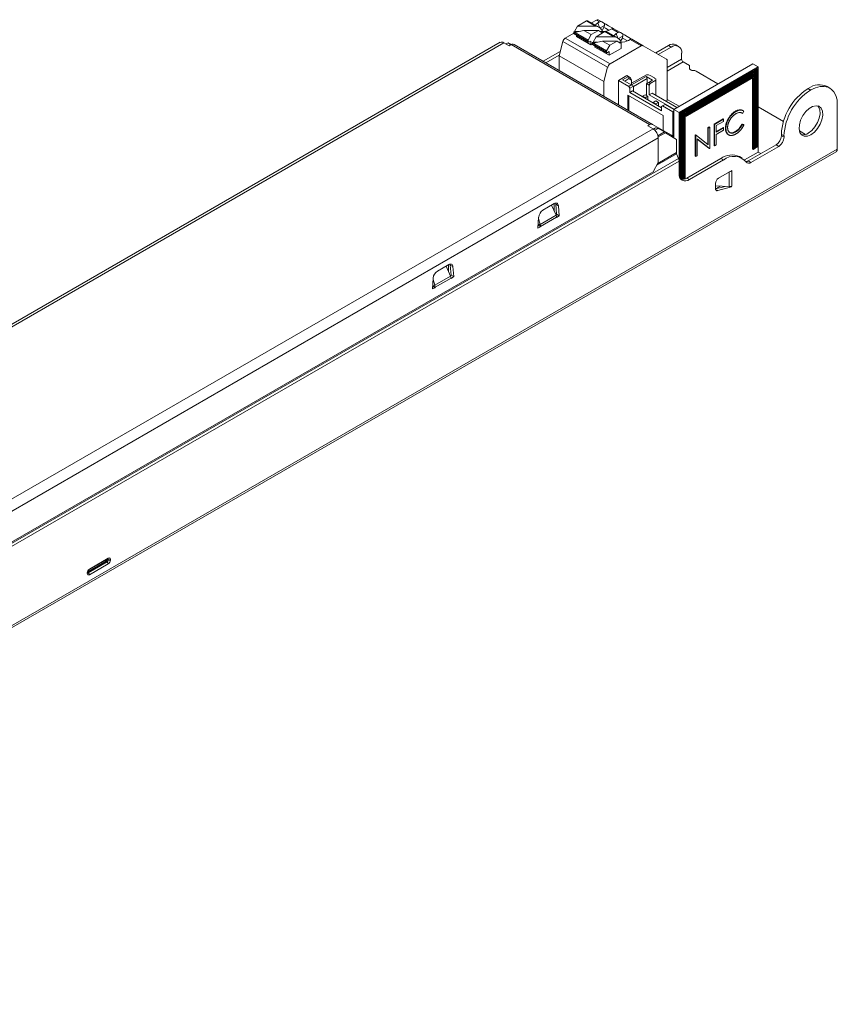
# Model space of a CAD drawing. Header units: millimetres. Extents: x -151 to 68, y -342 to -210.
# Tile 2 of 2: x -42 to 68, y -342 to -210. Entities that reach past the tile are written whole.
import ezdxf

# ---------------------------------------------------------------- set-up
doc = ezdxf.new("R2010")
doc.units = ezdxf.units.MM

msp = doc.modelspace()

# ---------------------------------------------------------------- linework, layer by layer
at = {"color": 7, "linetype": 'Continuous', "lineweight": 15}
for p, q in [((36.08, -210.73), (34.61, -209.88)), ((35.75, -209.78), (35.09, -210.16)), ((36.17, -210.03), (35.75, -209.78)), ((36, -209.76), (36.47, -210.03)), ((33.21, -210.59), (32.81, -211.31)), ((34.06, -211.17), (32.81, -211.43)), ((34.41, -209.9), (33.21, -210.59)), ((35.61, -210.59), (33.21, -210.59)), ((34.06, -211.17), (35.05, -211.74)), ((34.06, -211.17), (36.03, -211.17)), ((35.61, -210.59), (34.41, -209.9)), ((35.05, -211.74), (36.03, -211.17)), ((35.93, -210.17), (36.17, -210.03)), ((36.03, -211.17), (36.43, -211.43)), ((36.24, -210.84), (36.81, -210.52)), ((36.57, -211.31), (36.44, -211.07)), ((36.47, -210.03), (36.83, -210.24)), ((36.5, -211.18), (36.74, -210.76)), ((37.8, -210.97), (37.56, -211.11)), ((38.65, -211.46), (37.8, -210.97)), ((38, -210.91), (38.95, -211.46)), ((32.71, -211.53), (31.57, -212.19)), ((31.57, -212.19), (37.58, -215.66)), ((32.81, -211.31), (32.71, -211.37)), ((34.62, -212.47), (32.71, -211.37)), ((32.71, -211.37), (32.71, -211.53)), ((34.62, -212.64), (32.71, -211.53)), ((32.75, -211.63), (34.66, -212.73)), ((33.37, -211.31), (32.81, -211.31)), ((33.07, -211.98), (33.07, -211.81)), ((34.98, -213.09), (33.07, -211.98)), ((34.62, -212.47), (35.05, -211.74)), ((34.62, -212.64), (34.62, -212.47)), ((35.69, -212.02), (35.29, -212.74)), ((36.88, -211.33), (35.69, -212.02)), ((38.08, -212.02), (35.69, -212.02)), ((36.57, -211.31), (36.25, -211.31)), ((36.43, -211.43), (36.6, -211.33)), ((36.6, -211.33), (36.57, -211.31)), ((36.6, -211.33), (36.6, -211.49)), ((38.08, -212.02), (36.88, -211.33)), ((38.56, -212.16), (37.08, -211.31)), ((38.41, -211.6), (38.65, -211.46)), ((38.72, -212.27), (39.28, -211.95)), ((39.05, -212.74), (38.91, -212.5)), ((38.95, -211.46), (39.31, -211.67)), ((38.98, -212.61), (39.22, -212.19)), ((40.27, -212.39), (40.03, -212.53)), ((41.76, -213.25), (40.27, -212.39)), ((40.47, -212.34), (42.01, -213.23)), ((22.84, -212.77), (-126.86, -299.19)), ((-126.36, -299.24), (23.34, -212.82)), ((23.34, -212.82), (24.04, -213.23)), ((23.93, -212.82), (23.63, -212.99)), ((23.93, -212.82), (24.25, -213.11)), ((24.37, -213.05), (23.93, -212.82)), ((24.04, -213.23), (24.3, -213.08)), ((24.3, -213.08), (42.88, -223.8)), ((43.28, -223.77), (24.7, -213.04)), ((31.24, -212.65), (30.73, -214.56)), ((37.25, -216.12), (31.24, -212.65)), ((34.76, -212.72), (34.98, -212.6)), ((34.98, -213.09), (34.98, -212.6)), ((35.19, -212.96), (34.98, -213.09)), ((35.29, -212.74), (35.19, -212.8)), ((37.1, -213.9), (35.19, -212.8)), ((35.19, -212.8), (35.19, -212.96)), ((37.1, -214.07), (35.19, -212.96)), ((35.23, -213.05), (37.14, -214.16)), ((36.54, -212.6), (35.29, -212.86)), ((35.84, -212.74), (35.29, -212.74)), ((35.54, -213.41), (35.54, -213.23)), ((37.45, -214.51), (35.54, -213.41)), ((36.54, -212.6), (37.52, -213.17)), ((36.54, -212.6), (38.51, -212.6)), ((37.1, -213.9), (37.52, -213.17)), ((39.08, -213.58), (37.45, -214.51)), ((37.52, -213.17), (38.51, -212.6)), ((41.76, -213.25), (37.58, -215.66)), ((38.51, -212.6), (38.91, -212.86)), ((39.05, -212.74), (38.73, -212.74)), ((38.91, -212.86), (39.08, -212.76)), ((39.08, -212.76), (39.05, -212.74)), ((39.08, -212.76), (39.08, -213.58)), ((45.13, -215.03), (42.01, -213.23)), ((45.41, -213.2), (43.69, -214.2)), ((45.76, -213.41), (44.04, -214.4)), ((45.76, -213.41), (45.41, -213.2)), ((46.76, -213.31), (46.41, -213.1)), ((30.88, -213.99), (28.62, -215.3)), ((30.75, -214.48), (28.97, -215.51)), ((36.74, -218.03), (30.73, -214.56)), ((30.73, -214.56), (30.73, -216.52)), ((37.1, -214.07), (37.1, -213.9)), ((37.24, -214.15), (37.45, -214.02)), ((37.45, -214.51), (37.45, -214.02)), ((47.17, -215.03), (47.17, -214.22)), ((37.25, -216.12), (36.74, -218.03)), ((45.23, -220.48), (45.23, -215.26)), ((56.72, -215.64), (46.11, -221.76)), ((57.43, -216.04), (46.82, -222.17)), ((48.23, -215.89), (47.39, -215.4)), ((48.23, -216.26), (48.23, -215.89)), ((57.43, -216.04), (56.72, -215.64)), ((56.86, -216.53), (56.97, -216.47)), ((57.04, -216.51), (56.97, -216.47)), ((57.04, -216.43), (57.14, -216.37)), ((57.04, -226.97), (57.04, -216.43)), ((57.11, -216.47), (57.04, -216.43)), ((57.21, -216.41), (57.11, -216.47)), ((57.11, -216.47), (57.11, -226.93)), ((57.21, -216.41), (57.14, -216.37)), ((57.21, -216.33), (57.32, -216.27)), ((57.21, -226.86), (57.21, -216.33)), ((57.28, -216.37), (57.21, -216.33)), ((57.39, -216.31), (57.28, -216.37)), ((57.28, -216.37), (57.28, -226.82)), ((57.39, -216.31), (57.32, -216.27)), ((57.39, -226.76), (57.39, -216.31)), ((57.43, -227.48), (57.43, -216.04)), ((38.69, -217.88), (39.82, -217.23)), ((39.25, -217.8), (40.03, -217.35)), ((40.42, -218.47), (39.25, -217.8)), ((39.54, -217.96), (40.11, -217.63)), ((40.03, -217.35), (39.82, -217.23)), ((40.03, -217.35), (40.11, -217.63)), ((40.31, -217.52), (40.03, -217.35)), ((40.11, -217.63), (40.46, -217.83)), ((40.46, -217.83), (40.31, -217.52)), ((40.46, -218.25), (42.44, -217.11)), ((40.46, -218.49), (42.4, -217.37)), ((40.7, -218.68), (42.54, -217.62)), ((43.25, -217.86), (42.4, -217.37)), ((42.54, -217.62), (42.4, -217.37)), ((42.72, -217.11), (42.44, -217.11)), ((42.54, -217.62), (42.54, -218.27)), ((42.72, -217.11), (42.93, -217.23)), ((42.93, -217.23), (42.97, -217.21)), ((42.97, -217.21), (43.53, -217.54)), ((43.53, -217.54), (43.5, -217.56)), ((43.5, -217.56), (43.71, -217.68)), ((43.51, -217.56), (43.53, -217.54)), ((43.71, -217.68), (43.71, -219.88)), ((47.56, -221.86), (56.68, -216.6)), ((56.75, -216.64), (47.63, -221.9)), ((47.63, -222.03), (56.75, -216.76)), ((47.63, -222.07), (56.68, -216.84)), ((56.75, -216.88), (47.63, -222.15)), ((47.63, -222.27), (56.75, -217)), ((47.63, -222.31), (56.68, -217.09)), ((56.75, -217.13), (47.63, -222.39)), ((47.63, -222.51), (56.75, -217.25)), ((47.63, -222.56), (56.68, -217.33)), ((56.75, -217.37), (47.63, -222.64)), ((47.63, -222.76), (56.75, -217.49)), ((52.04, -218.34), (49.1, -216.64)), ((56.75, -216.64), (56.68, -216.6)), ((56.68, -216.84), (56.68, -216.8)), ((56.75, -216.88), (56.68, -216.84)), ((56.68, -217.09), (56.68, -217.04)), ((56.75, -217.13), (56.68, -217.09)), ((56.68, -217.33), (56.68, -217.29)), ((56.75, -217.37), (56.68, -217.33)), ((56.68, -227.09), (56.68, -217.53)), ((56.72, -216.62), (56.79, -216.58)), ((56.86, -216.62), (56.75, -216.68)), ((56.75, -216.68), (56.75, -216.64)), ((56.75, -216.76), (56.75, -216.88)), ((56.75, -217), (56.75, -217.13)), ((56.75, -217.25), (56.75, -217.37)), ((56.75, -217.49), (56.75, -227.13)), ((56.86, -216.62), (56.79, -216.58)), ((56.86, -227.07), (56.86, -216.53)), ((56.93, -216.58), (56.86, -216.53)), ((57.04, -216.51), (56.93, -216.58)), ((56.93, -216.58), (56.93, -227.03)), ((36.74, -218.03), (36.74, -219.99)), ((38.69, -221.12), (38.69, -217.88)), ((38.69, -217.88), (40.07, -218.68)), ((40.07, -218.68), (40.42, -218.47)), ((40.07, -218.68), (40.21, -218.92)), ((40.21, -218.92), (40.7, -218.64)), ((40.21, -218.92), (40.21, -219.49)), ((40.42, -218.47), (40.7, -218.64)), ((40.46, -217.83), (40.46, -218.49)), ((40.7, -219.37), (40.7, -218.64)), ((42.47, -218.31), (42.75, -218.15)), ((42.47, -218.31), (42.47, -219.9)), ((42.47, -218.31), (42.82, -218.52)), ((42.75, -218.15), (43.25, -217.86)), ((42.97, -218.27), (42.75, -218.15)), ((42.82, -218.52), (42.97, -218.27)), ((42.82, -218.52), (42.82, -219.82)), ((42.97, -218.27), (43.71, -217.84)), ((64.1, -218.98), (64.15, -218.95)), ((64.45, -219.19), (64.1, -218.98)), ((64.15, -218.95), (64.5, -219.16)), ((67.04, -218.91), (66.69, -218.7)), ((44.7, -222.58), (39.96, -219.84)), ((39.96, -219.84), (39.96, -221.85)), ((40.1, -219.92), (40.1, -221.93)), ((40.21, -219.49), (40.56, -219.29)), ((44.45, -221.94), (40.21, -219.49)), ((40.56, -219.29), (44.45, -221.54)), ((41.94, -220.01), (42.29, -219.8)), ((41.94, -220.09), (41.94, -220.01)), ((41.94, -220.01), (42.29, -220.21)), ((42.29, -219.8), (42.65, -220.01)), ((42.29, -220.21), (42.65, -220.01)), ((42.29, -220.29), (42.29, -220.21)), ((42.65, -220.01), (42.65, -220.5)), ((43.21, -219.6), (42.82, -219.82)), ((42.82, -219.82), (46.15, -221.74)), ((43.21, -219.6), (46.54, -221.52)), ((46.82, -221.35), (45.23, -220.43)), ((64.5, -219.16), (64.45, -219.19)), ((43.35, -220.82), (43.71, -220.62)), ((43.35, -220.9), (43.35, -220.82)), ((43.35, -220.82), (43.71, -221.03)), ((43.71, -220.62), (44.06, -220.82)), ((43.71, -221.03), (44.06, -220.82)), ((43.71, -221.11), (43.71, -221.03)), ((44.06, -220.82), (44.06, -221.31)), ((44.59, -221.29), (44.45, -221.37)), ((44.45, -221.94), (44.45, -221.37)), ((44.95, -221.09), (44.59, -221.29)), ((44.59, -221.29), (45.97, -222.09)), ((46.11, -221.76), (44.95, -221.09)), ((46.11, -221.76), (46.11, -225.56)), ((46.11, -221.76), (46.82, -222.17)), ((60.81, -223.4), (57.43, -221.44)), ((68.03, -220.48), (68.03, -227.08)), ((44.7, -224.59), (44.7, -222.58)), ((46.11, -222.01), (45.97, -222.09)), ((45.97, -222.09), (45.97, -225.48)), ((46.82, -222.17), (46.82, -230.35)), ((46.93, -222.27), (47.03, -222.21)), ((46.93, -230.91), (46.93, -222.27)), ((47, -222.31), (46.93, -222.27)), ((47.1, -222.25), (47, -222.31)), ((47, -222.31), (47, -231.04)), ((47.1, -222.25), (47.03, -222.21)), ((47.1, -222.17), (47.21, -222.11)), ((47.1, -231.14), (47.1, -222.17)), ((47.17, -222.21), (47.1, -222.17)), ((47.28, -222.15), (47.17, -222.21)), ((47.17, -222.21), (47.17, -231.15)), ((47.28, -222.15), (47.21, -222.11)), ((47.28, -222.07), (47.39, -222)), ((47.28, -231.15), (47.28, -222.07)), ((47.35, -222.11), (47.28, -222.07)), ((47.46, -222.05), (47.35, -222.11)), ((47.35, -222.11), (47.35, -231.15)), ((47.46, -222.05), (47.39, -222)), ((47.46, -221.96), (47.56, -221.9)), ((47.46, -231.13), (47.46, -221.96)), ((47.53, -222), (47.46, -221.96)), ((47.63, -221.94), (47.53, -222)), ((47.53, -222), (47.53, -231.11)), ((47.56, -221.9), (47.56, -221.86)), ((47.63, -221.9), (47.56, -221.86)), ((47.63, -221.94), (47.56, -221.9)), ((47.63, -221.9), (47.63, -221.94)), ((47.63, -222.15), (47.63, -222.03)), ((47.63, -222.39), (47.63, -222.27)), ((47.63, -222.64), (47.63, -222.51)), ((47.63, -231.08), (47.63, -222.76)), ((51.52, -223.73), (52.72, -223.03)), ((51.59, -223.77), (52.79, -223.07)), ((52.72, -223.03), (52.79, -223.07)), ((52.79, -223.07), (52.79, -223.37)), ((54.44, -222.05), (54.37, -222.01)), ((55.26, -222.27), (55.33, -222.31)), ((55.37, -221.91), (55.3, -221.87)), ((55.52, -222.02), (55.33, -222.31)), ((43.33, -224.36), (-106.37, -310.78)), ((42.88, -223.8), (42.62, -223.95)), ((42.62, -223.95), (43.33, -224.36)), ((45.79, -225.22), (43.28, -223.77)), ((43.38, -224.39), (43.67, -224.22)), ((44.01, -224.31), (43.58, -224.56)), ((43.67, -224.22), (44.01, -224.31)), ((44.86, -224.79), (44.01, -224.31)), ((50.66, -224.22), (50.88, -224.1)), ((50.66, -226.46), (50.66, -224.22)), ((50.66, -224.22), (50.73, -224.26)), ((50.73, -224.26), (50.95, -224.14)), ((50.73, -226.51), (50.73, -224.26)), ((50.88, -224.1), (50.95, -224.14)), ((50.95, -224.14), (50.95, -226.99)), ((51.52, -226.59), (51.52, -223.73)), ((51.52, -223.73), (51.59, -223.77)), ((51.59, -226.63), (51.59, -223.77)), ((52.79, -223.37), (51.81, -223.93)), ((51.81, -223.93), (51.81, -224.81)), ((51.81, -224.73), (52.72, -224.21)), ((51.81, -224.81), (52.79, -224.25)), ((52.72, -224.21), (52.79, -224.25)), ((52.79, -224.25), (52.79, -224.54)), ((53.04, -224.26), (53.11, -224.3)), ((55.26, -223.73), (55.45, -223.79)), ((55.26, -223.73), (55.33, -223.77)), ((55.33, -223.77), (55.52, -223.83)), ((55.45, -223.79), (55.52, -223.83)), ((-105.66, -312), (44.04, -225.59)), ((44.04, -228.88), (44.04, -225.59)), ((46.47, -225.78), (44.99, -224.9)), ((48.98, -225.19), (49.03, -225.17)), ((48.98, -228.05), (48.98, -225.19)), ((48.98, -225.19), (49.05, -225.24)), ((49.03, -225.17), (49.1, -225.21)), ((49.05, -225.24), (49.1, -225.21)), ((49.05, -228.09), (49.05, -225.24)), ((49.1, -225.21), (50.73, -226.51)), ((50.9, -227.02), (49.27, -225.72)), ((49.27, -225.72), (49.27, -227.97)), ((52.79, -224.54), (51.81, -225.11)), ((51.81, -225.11), (51.81, -226.5)), ((53.36, -225.1), (53.43, -225.14)), ((53.5, -225.18), (53.55, -225.21)), ((54.37, -224.72), (54.45, -224.76)), ((60.54, -225.12), (60.89, -225.32)), ((60.54, -225.29), (60.54, -225.12)), ((60.89, -225.49), (60.54, -225.29)), ((60.89, -225.32), (60.89, -225.49)), ((63.78, -225.11), (62.95, -224.63)), ((46.47, -227.56), (46.47, -225.78)), ((50.83, -226.98), (49.27, -225.74)), ((50.83, -226.98), (50.9, -227.02)), ((50.95, -226.99), (50.9, -227.02)), ((51.59, -226.63), (51.52, -226.59)), ((51.81, -226.5), (51.59, -226.63)), ((56.1, -228.67), (59.83, -226.51)), ((60.18, -226.72), (56.45, -228.87)), ((56.93, -227.03), (56.86, -226.99)), ((56.93, -227.03), (57.04, -226.97)), ((57.11, -226.93), (57.04, -226.88)), ((57.11, -226.93), (57.21, -226.86)), ((57.28, -226.82), (57.21, -226.78)), ((57.28, -226.82), (57.39, -226.76)), ((60.18, -226.72), (59.83, -226.51)), ((-130.12, -341.74), (67.87, -227.44)), ((68.03, -227.08), (-129.96, -341.37)), ((46.74, -228.33), (-108.82, -318.13)), ((46.74, -228.33), (46.5, -227.7)), ((47.88, -230.96), (52.42, -228.34)), ((48.98, -228.05), (49.05, -228.09)), ((49.27, -227.97), (49.05, -228.09)), ((52.42, -228.34), (52.78, -228.54)), ((55.28, -228.3), (54.92, -228.09)), ((55.59, -228.53), (57.43, -227.48)), ((56.68, -227.09), (56.75, -227.13)), ((56.75, -227.13), (56.86, -227.07)), ((57.79, -227.69), (57.43, -227.48)), ((-108.77, -318.52), (46.82, -228.7)), ((44.04, -228.88), (43.33, -230.11)), ((48.23, -231.17), (52.78, -228.54)), ((56.45, -228.87), (56.1, -228.67)), ((-104.95, -315.71), (43.33, -230.11)), ((47.88, -230.96), (48.23, -231.17)), ((53.89, -229.94), (52.12, -230.96)), ((53.55, -230.14), (53.54, -230.14)), ((53.55, -230.14), (53.55, -232.12)), ((53.89, -230.02), (53.82, -229.98)), ((53.89, -229.94), (53.89, -230.02)), ((53.89, -232.06), (53.89, -230.02)), ((53.89, -230.02), (53.89, -230.02)), ((51.7, -231.69), (51.7, -232.36)), ((53.55, -232.12), (51.7, -232.02)), ((52.32, -232.06), (51.7, -232.41)), ((51.7, -232.43), (52.99, -232.09)), ((53.87, -232.15), (52.01, -232.65)), ((53.87, -232.15), (53.77, -232.09)), ((53.89, -232.06), (53.87, -232.15)), ((53.89, -232.06), (53.89, -232.06)), ((30.09, -234.4), (28.57, -235.28)), ((30.35, -235.95), (29.74, -234.6)), ((30.07, -234.41), (30.07, -235.32)), ((30.65, -234.67), (30.3, -234.47)), ((30.4, -235.82), (30.3, -234.47)), ((30.76, -236.02), (30.65, -234.67)), ((28, -236.2), (27.9, -237.67)), ((30.35, -235.95), (28.21, -237.18)), ((28.25, -237.44), (30.4, -236.2)), ((30.32, -235.88), (30.4, -235.82)), ((30.4, -235.82), (30.76, -236.02)), ((30.41, -236.26), (30.4, -236.2)), ((30.76, -236.02), (30.41, -236.26)), ((28.25, -237.5), (27.9, -237.67)), ((28.25, -237.5), (27.92, -237.32)), ((28.21, -237.18), (27.93, -237.19)), ((27.93, -237.25), (28.25, -237.44)), ((27.99, -236.41), (28.21, -237.18)), ((28.25, -237.44), (28.25, -237.5)), ((15.95, -242.57), (14.42, -243.44)), ((16.2, -244.11), (15.6, -242.76)), ((15.92, -242.58), (15.92, -243.49)), ((16.51, -242.84), (16.16, -242.63)), ((16.26, -243.98), (16.16, -242.63)), ((16.62, -244.18), (16.51, -242.84)), ((16.2, -244.11), (14.07, -245.34)), ((16.17, -244.04), (16.26, -243.98)), ((16.26, -243.98), (16.62, -244.18)), ((16.62, -244.18), (16.26, -244.42)), ((13.86, -244.37), (13.75, -245.84)), ((14.11, -245.67), (13.78, -245.48)), ((14.07, -245.34), (13.79, -245.35)), ((13.79, -245.42), (14.11, -245.6)), ((13.85, -244.57), (14.07, -245.34)), ((14.11, -245.6), (16.26, -244.37)), ((16.26, -244.42), (16.26, -244.37)), ((14.11, -245.67), (13.75, -245.84)), ((14.11, -245.6), (14.11, -245.67)), ((-29.83, -282.43), (-32.38, -283.9)), ((-32.28, -283.5), (-29.73, -282.03)), ((-29.69, -281.94), (-32.23, -283.41)), ((-29.97, -282.35), (-29.83, -282.43)), ((-29.69, -282.18), (-29.83, -282.1)), ((-29.69, -282.1), (-29.69, -282.18)), ((-29.41, -282.18), (-29.41, -282.1)), ((-32.23, -284.14), (-29.69, -282.67)), ((-32.52, -283.9), (-32.52, -283.98)), ((-32.46, -283.9), (-32.46, -283.82))]:
    msp.add_line(p, q, dxfattribs=at)
at = {"color": 8, "linetype": 'Continuous', "lineweight": 15}
for p, q in [((35.93, -210.17), (36.14, -210.77)), ((38.41, -211.6), (38.61, -212.19)), ((45.23, -216.16), (47.17, -215.03)), ((47.39, -215.4), (45.23, -216.65)), ((44.86, -224.79), (43.99, -225.29)), ((44.03, -225.46), (44.99, -224.9)), ((43.83, -229.24), (46.5, -227.7)), ((43.96, -229.01), (46.47, -227.56)), ((52.01, -232.65), (51.71, -232.48)), ((-32.45, -283.78), (-29.97, -282.35)), ((-29.83, -282.1), (-29.84, -282.1)), ((-29.83, -282.1), (-29.83, -282.09)), ((-29.69, -282.1), (-29.77, -282.05)), ((-32.38, -283.9), (-32.46, -283.85))]:
    msp.add_line(p, q, dxfattribs=at)
at = {"color": 7, "linetype": 'Continuous', "lineweight": 15, "flags": 128}
for points in [[(35.63, -210.47), (35.68, -210.38), (35.93, -210.17)], [(37.44, -211.17), (37.33, -211.1), (36.96, -210.89), (36.74, -210.76)], [(36.82, -210.23), (37.01, -210.34), (37.38, -210.55), (37.84, -210.82), (37.99, -210.91)], [(38.1, -211.9), (38.16, -211.81), (38.41, -211.6)], [(39.91, -212.59), (39.81, -212.53), (39.43, -212.32), (39.22, -212.19)], [(39.3, -211.66), (39.49, -211.77), (39.85, -211.98), (40.31, -212.25), (40.47, -212.34)], [(48.74, -216.55), (48.64, -216.55), (48.55, -216.53), (48.46, -216.5), (48.38, -216.47), (48.32, -216.42), (48.27, -216.37), (48.24, -216.32), (48.23, -216.26)], [(64.5, -219.16), (65.12, -218.86), (65.72, -218.7), (66.28, -218.68), (66.79, -218.79), (67.23, -219.03), (67.59, -219.4), (67.86, -219.89), (68.03, -220.48)], [(64.5, -225.16), (64.03, -225.35), (63.6, -225.36), (63.25, -225.18), (63.02, -224.85), (62.91, -224.37), (62.95, -223.81), (63.12, -223.2), (63.42, -222.6), (63.81, -222.06), (64.26, -221.64), (64.73, -221.37), (65.19, -221.27), (65.58, -221.35), (65.88, -221.61), (66.05, -222.02), (66.08, -222.54), (65.98, -223.14), (65.74, -223.75), (65.39, -224.32), (64.97, -224.81), (64.5, -225.16)], [(64.14, -224.95), (64.61, -224.6), (65.04, -224.12), (65.39, -223.54), (65.62, -222.93), (65.73, -222.34), (65.69, -221.81), (65.52, -221.4), (65.43, -221.29)], [(52.01, -232.65), (51.95, -232.66), (51.89, -232.66), (51.83, -232.64), (51.79, -232.61), (51.75, -232.56), (51.72, -232.5), (51.7, -232.43), (51.7, -232.36)], [(30.09, -234.4), (30.19, -234.35), (30.29, -234.33), (30.39, -234.33), (30.47, -234.35), (30.54, -234.4), (30.59, -234.47), (30.63, -234.56), (30.65, -234.67)], [(30.3, -234.47), (30.28, -234.36), (30.27, -234.33)], [(15.95, -242.57), (16.05, -242.52), (16.15, -242.49), (16.24, -242.49), (16.33, -242.52), (16.4, -242.57), (16.45, -242.64), (16.49, -242.73), (16.51, -242.84)], [(16.16, -242.63), (16.14, -242.52), (16.13, -242.5)]]:
    msp.add_lwpolyline(points, dxfattribs=at)
at = {"color": 7, "linetype": 'Continuous', "lineweight": 15}
for centre, radius, start, end in [((34.53, -210.07), 0.201, 65.6929, 125.6176), ((35.89, -209.99), 0.251, 65.686, 125.6182), ((35.57, -211.62), 1.02, 31.9936, 88.0063), ((36.32, -210.28), 0.295, 58.2266, 119.8189), ((36.75, -209.53), 1.77, 263.9435, 297.2194), ((37.96, -211.16), 0.253, 81.3984, 129.4191), ((32, -212.85), 0.782, 122.8922, 165.4815), ((32.81, -211.55), 0.0959, 172.7442, 235.9436), ((37, -211.49), 0.201, 65.6929, 125.6176), ((38.05, -213.04), 1.02, 31.9936, 88.0063), ((38.79, -211.71), 0.295, 58.2266, 119.8189), ((40.43, -212.59), 0.253, 81.3984, 129.4191), ((23.04, -213.23), 0.503, 54.3824, 114.3071), ((24.54, -213.41), 0.402, 65.686, 125.6182), ((34.71, -212.65), 0.0873, 170.786, 309.2033), ((35.28, -212.98), 0.0959, 172.7442, 235.9436), ((39.22, -210.96), 1.77, 263.9435, 297.2194), ((41.91, -213.46), 0.251, 65.686, 125.6182), ((45.99, -214.02), 1.01, 65.6929, 125.6176), ((46.31, -214.08), 0.873, 350.786, 129.2033), ((37.18, -214.08), 0.0873, 170.786, 309.2033), ((44.98, -215.23), 0.252, 354.3796, 54.302), ((47.63, -215.01), 0.461, 182.6055, 237.3945), ((38.01, -216.32), 0.782, 122.8922, 165.4815), ((48.76, -217.27), 0.724, 61.9903, 91.4796), ((68.21, -225.47), 7.68, 122.3614, 177.4138), ((65.63, -220.96), 2.5, 64.8414, 126.3593), ((68.56, -225.67), 7.68, 122.3614, 177.4138), ((44.92, -220.46), 0.314, 310.602, 357.0222), ((43.11, -224.13), 0.402, 65.686, 125.6182), ((42.5, -225.66), 1.54, 2.6055, 57.3945), ((45.59, -225.52), 0.363, 8.2576, 55.8324), ((59, -225.22), 1.54, 302.6055, 357.3945), ((59.36, -225.42), 1.54, 302.6055, 357.3945), ((63.46, -223.98), 1.19, 257.7754, 305.1284), ((46.86, -227.55), 0.391, 181.1082, 202.0212), ((45.78, -228.72), 1.04, 1.1082, 22.0212), ((53.89, -230.4), 2.53, 65.8432, 125.4672), ((54.17, -230.25), 2.2, 40.5328, 129.2482), ((67.64, -227.12), 0.394, 305.0133, 6.2988), ((55.76, -228.12), 0.645, 273.8422, 301.8945), ((56.17, -228.53), 0.44, 220.5328, 309.2482), ((47.68, -230.49), 0.873, 170.786, 309.2033), ((47.26, -230.06), 1.1, 260.0305, 304.2647), ((52.62, -231.74), 0.922, 122.6055, 177.3945), ((53.39, -229.13), 1.02, 279.2585, 299.0017), ((29.24, -236.32), 1.24, 122.8009, 174.311), ((15.1, -244.49), 1.24, 122.8009, 174.311), ((-30.14, -282.09), 0.307, 302.6055, 357.3945), ((-30, -282.17), 0.307, 302.6055, 357.3945), ((-30, -282.69), 0.307, 2.6055, 57.3945), ((-29.55, -281.83), 0.307, 242.6097, 297.3903), ((-29.55, -281.91), 0.307, 242.6097, 297.3903), ((-32.54, -284.16), 0.307, 2.6055, 57.3945)]:
    msp.add_arc(centre, radius, start, end, dxfattribs=at)
at = {"color": 8, "linetype": 'Continuous', "lineweight": 15}
for centre, radius, start, end in [((-29.82, -282.1), 0.295, 206.8786, 237.804), ((-29.79, -281.95), 0.0986, 305.0133, 6.2988), ((-29.8, -282.09), 0.107, 355.3096, 44.2397), ((-32.33, -283.42), 0.0984, 304.7059, 6.3269), ((-32.56, -283.81), 0.0984, 293.6683, 355.2939), ((-32.56, -283.89), 0.101, 294.3747, 354.3052), ((-32.44, -283.81), 0.107, 255.6727, 304.6958)]:
    msp.add_arc(centre, radius, start, end, dxfattribs=at)
at = {"color": 7, "linetype": 'Continuous', "lineweight": 15}
for points in [[(36.74, -210.76), (36.76, -210.68), (36.79, -210.6), (36.81, -210.52)], [(36.81, -210.52), (36.82, -210.42), (36.82, -210.33), (36.83, -210.24)], [(39.22, -212.19), (39.24, -212.11), (39.26, -212.03), (39.28, -211.95)], [(39.28, -211.95), (39.29, -211.85), (39.3, -211.76), (39.31, -211.67)], [(44.99, -224.9), (44.95, -224.87), (44.91, -224.83), (44.86, -224.79)], [(53.55, -232.12), (53.68, -232.12), (53.79, -232.1), (53.89, -232.06)], [(30.4, -236.2), (30.4, -236.12), (30.38, -236.03), (30.35, -235.95)], [(28.21, -237.18), (28.24, -237.27), (28.26, -237.36), (28.25, -237.44)], [(16.26, -244.37), (16.26, -244.29), (16.24, -244.2), (16.2, -244.11)], [(14.07, -245.34), (14.1, -245.43), (14.11, -245.52), (14.11, -245.6)], [(-29.69, -282.67), (-29.53, -282.58), (-29.41, -282.36), (-29.41, -282.18)], [(-32.52, -283.98), (-32.52, -284.16), (-32.39, -284.23), (-32.23, -284.14)]]:
    msp.add_open_spline(points, degree=3, dxfattribs=at)
for points, knots in [([(53.04, -224.26), (53.04, -224.21), (53.04, -224.11), (53.06, -223.95), (53.09, -223.79), (53.13, -223.63), (53.19, -223.47), (53.25, -223.31), (53.33, -223.15), (53.42, -222.99), (53.52, -222.83), (53.62, -222.68), (53.73, -222.54), (53.85, -222.42), (53.97, -222.3), (54.1, -222.19), (54.23, -222.09), (54.33, -222.04), (54.37, -222.01)], [0, 0, 0, 0, 0.064558, 0.127014, 0.187955, 0.248014, 0.307748, 0.368235, 0.42947, 0.492743, 0.556258, 0.618217, 0.679655, 0.741246, 0.803415, 0.866815, 0.932328, 1, 1, 1, 1]), ([(53.11, -224.3), (53.11, -224.25), (53.12, -224.15), (53.13, -223.99), (53.16, -223.83), (53.21, -223.67), (53.26, -223.51), (53.32, -223.35), (53.4, -223.19), (53.49, -223.03), (53.59, -222.87), (53.69, -222.72), (53.8, -222.58), (53.92, -222.46), (54.04, -222.34), (54.17, -222.23), (54.31, -222.13), (54.4, -222.08), (54.44, -222.05)], [0, 0, 0, 0, 0.064558, 0.127014, 0.187955, 0.248014, 0.307748, 0.368235, 0.42947, 0.492743, 0.556258, 0.618217, 0.679655, 0.741246, 0.803415, 0.866815, 0.932328, 1, 1, 1, 1]), ([(54.43, -222.35), (54.4, -222.36), (54.36, -222.39), (54.28, -222.44), (54.21, -222.5), (54.14, -222.56), (54.07, -222.62), (54, -222.69), (53.94, -222.76), (53.87, -222.83), (53.81, -222.91), (53.75, -222.99), (53.7, -223.07), (53.64, -223.15), (53.6, -223.24), (53.55, -223.32), (53.51, -223.41), (53.47, -223.5), (53.44, -223.59), (53.41, -223.68), (53.39, -223.76), (53.37, -223.85), (53.35, -223.94), (53.34, -224.02), (53.33, -224.11), (53.33, -224.17), (53.33, -224.19)], [0, 0, 0, 0, 0.043955, 0.087502, 0.130463, 0.172752, 0.215403, 0.25765, 0.300153, 0.343121, 0.385925, 0.427686, 0.468818, 0.509492, 0.549883, 0.58998, 0.630405, 0.670869, 0.711384, 0.751627, 0.791776, 0.832459, 0.873319, 0.914543, 0.956924, 1, 1, 1, 1]), ([(54.37, -222.01), (54.42, -221.98), (54.63, -221.87), (54.98, -221.77), (55.26, -221.82), (55.36, -221.91), (55.36, -221.91)], [0, 0, 0, 0, 0.129172, 0.562834, 0.998336, 1, 1, 1, 1]), ([(55.33, -222.31), (55.32, -222.3), (55.29, -222.27), (55.24, -222.25), (55.2, -222.22), (55.15, -222.2), (55.1, -222.19), (55.05, -222.18), (54.99, -222.18), (54.92, -222.18), (54.82, -222.19), (54.69, -222.23), (54.56, -222.28), (54.47, -222.33), (54.43, -222.35)], [0, 0, 0, 0, 0.063163, 0.125475, 0.187121, 0.248294, 0.309295, 0.36985, 0.430973, 0.492456, 0.616148, 0.740844, 0.868183, 1, 1, 1, 1]), ([(54.44, -222.05), (54.47, -222.03), (54.53, -222), (54.61, -221.96), (54.69, -221.93), (54.77, -221.9), (54.85, -221.87), (54.92, -221.86), (55, -221.85), (55.07, -221.85), (55.13, -221.85), (55.2, -221.86), (55.26, -221.87), (55.32, -221.89), (55.38, -221.91), (55.43, -221.94), (55.48, -221.98), (55.51, -222.01), (55.52, -222.02)], [0, 0, 0, 0, 0.068548, 0.135683, 0.201215, 0.265682, 0.329267, 0.392395, 0.45507, 0.517127, 0.57879, 0.63974, 0.700192, 0.759806, 0.819628, 0.879355, 0.939512, 1, 1, 1, 1]), ([(53.36, -225.1), (53.33, -225.08), (53.28, -225.04), (53.22, -224.96), (53.16, -224.87), (53.12, -224.77), (53.08, -224.66), (53.06, -224.54), (53.04, -224.41), (53.04, -224.31), (53.04, -224.26)], [0, 0, 0, 0, 0.124329, 0.247156, 0.36878, 0.490734, 0.613614, 0.738958, 0.867311, 1, 1, 1, 1]), ([(53.43, -225.14), (53.4, -225.12), (53.35, -225.08), (53.29, -225), (53.23, -224.91), (53.19, -224.81), (53.15, -224.7), (53.13, -224.58), (53.11, -224.45), (53.11, -224.35), (53.11, -224.3)], [0, 0, 0, 0, 0.124329, 0.247156, 0.36878, 0.490734, 0.613614, 0.738958, 0.867311, 1, 1, 1, 1]), ([(53.33, -224.19), (53.33, -224.24), (53.34, -224.32), (53.35, -224.43), (53.38, -224.53), (53.41, -224.62), (53.46, -224.7), (53.51, -224.77), (53.57, -224.83), (53.65, -224.88), (53.73, -224.91), (53.82, -224.93), (53.91, -224.94), (54.01, -224.93), (54.11, -224.91), (54.22, -224.87), (54.33, -224.82), (54.41, -224.78), (54.45, -224.76)], [0, 0, 0, 0, 0.064323, 0.12629, 0.186726, 0.246146, 0.305576, 0.365429, 0.426326, 0.48884, 0.551725, 0.613919, 0.675484, 0.737334, 0.800229, 0.864502, 0.931041, 1, 1, 1, 1]), ([(54.37, -224.72), (54.42, -224.69), (54.5, -224.64), (54.63, -224.55), (54.75, -224.44), (54.86, -224.32), (54.97, -224.19), (55.07, -224.05), (55.17, -223.9), (55.23, -223.79), (55.26, -223.73)], [0, 0, 0, 0, 0.128515, 0.252949, 0.374755, 0.49594, 0.617181, 0.740909, 0.867811, 1, 1, 1, 1]), ([(54.45, -224.76), (54.49, -224.73), (54.57, -224.68), (54.7, -224.59), (54.82, -224.48), (54.93, -224.36), (55.04, -224.23), (55.14, -224.09), (55.24, -223.94), (55.3, -223.83), (55.33, -223.77)], [0, 0, 0, 0, 0.128515, 0.252949, 0.374755, 0.49594, 0.617181, 0.740909, 0.867811, 1, 1, 1, 1]), ([(55.52, -223.83), (55.51, -223.86), (55.48, -223.93), (55.43, -224.02), (55.37, -224.11), (55.32, -224.2), (55.26, -224.29), (55.2, -224.38), (55.13, -224.46), (55.06, -224.54), (54.99, -224.62), (54.92, -224.69), (54.85, -224.76), (54.77, -224.83), (54.69, -224.89), (54.61, -224.95), (54.53, -225), (54.47, -225.03), (54.45, -225.05)], [0, 0, 0, 0, 0.061674, 0.123053, 0.183475, 0.243727, 0.304279, 0.364863, 0.425946, 0.487391, 0.54922, 0.611144, 0.673529, 0.736961, 0.800785, 0.866013, 0.932101, 1, 1, 1, 1]), ([(53.49, -225.16), (53.46, -225.15), (53.41, -225.15), (53.37, -225.11), (53.36, -225.1)], [0, 0, 0, 0, 0.526623, 1, 1, 1, 1]), ([(54.45, -225.05), (54.42, -225.07), (54.37, -225.1), (54.29, -225.13), (54.21, -225.17), (54.14, -225.2), (54.07, -225.22), (54, -225.24), (53.93, -225.25), (53.87, -225.26), (53.8, -225.26), (53.74, -225.26), (53.69, -225.25), (53.63, -225.24), (53.57, -225.23), (53.52, -225.2), (53.47, -225.18), (53.44, -225.15), (53.43, -225.14)], [0, 0, 0, 0, 0.069663, 0.13775, 0.203917, 0.26878, 0.332414, 0.394754, 0.45618, 0.516996, 0.577396, 0.637198, 0.696999, 0.756756, 0.816554, 0.876948, 0.938132, 1, 1, 1, 1]), ([(53.56, -224.82), (53.63, -224.85), (53.8, -224.92), (54.09, -224.87), (54.29, -224.76), (54.37, -224.72)], [0, 0, 0, 0, 0.321966, 0.724473, 1, 1, 1, 1]), ([(-29.41, -282.1), (-29.41, -282.02), (-29.44, -281.95), (-29.54, -281.89), (-29.61, -281.9), (-29.69, -281.94)], [0, 0, 0, 0, 0.5, 0.5, 1, 1, 1, 1]), ([(-32.23, -283.41), (-32.31, -283.45), (-32.38, -283.53), (-32.49, -283.71), (-32.52, -283.81), (-32.52, -283.9)], [0, 0, 0, 0, 0.5, 0.5, 1, 1, 1, 1]), ([(-32.46, -283.82), (-32.46, -283.79), (-32.45, -283.73), (-32.41, -283.64), (-32.35, -283.55), (-32.3, -283.52), (-32.28, -283.5)], [0, 0, 0, 0, 0.2500023, 0.5000031, 0.7500023, 1, 1, 1, 1])]:
    msp.add_open_spline(points, degree=3, knots=knots, dxfattribs=at)

doc.saveas('drawing.dxf')
